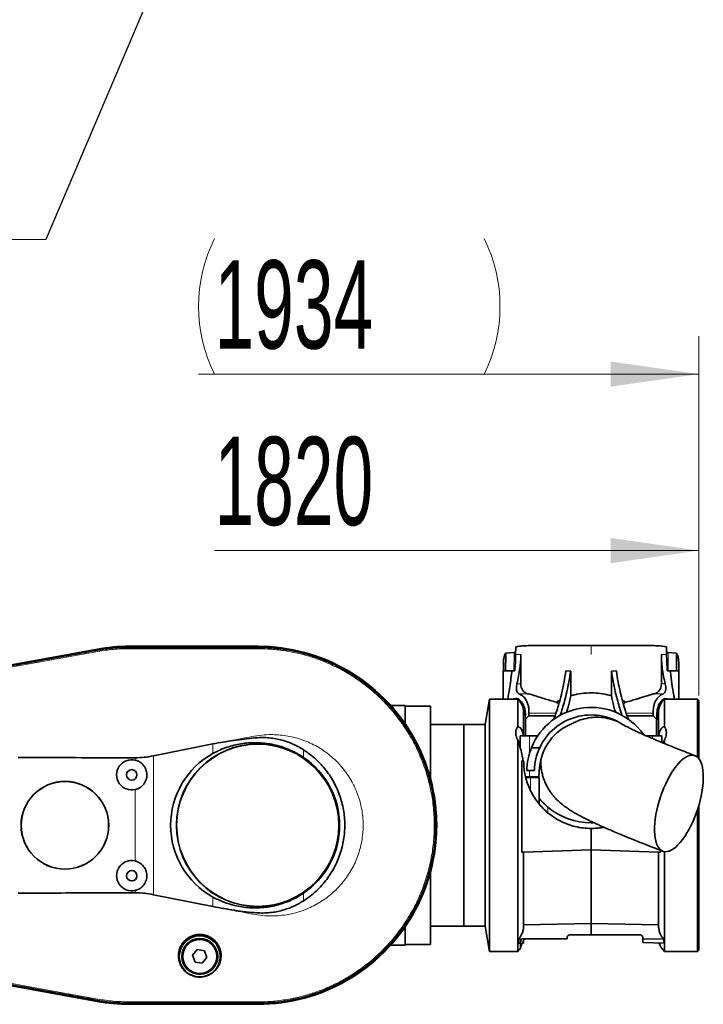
# Model space of a CAD drawing. Header units: millimetres. Extents: x 0 to 11920, y 0 to 8400.
# Tile 58 of 61: x 9454 to 9996, y 6203 to 6984. Entities that reach past the tile are written whole.
import ezdxf

# ---------------------------------------------------------------- set-up
doc = ezdxf.new("R2010")
doc.units = ezdxf.units.MM
doc.header["$LTSCALE"] = 20
doc.styles.add('SLDTEXTSTYLE0', font='TXT', dxfattribs={"width": 0.605})
doc.dimstyles.new('SLDDIMSTYLE1', dxfattribs={"dimtxt": 0.18, "dimasz": 70, "dimexe": 0, "dimexo": 0.0625, "dimgap": 0, "dimtad": 0, "dimtih": 1, "dimtoh": 1, "dimdec": 0, "dimrnd": 1e-09, "dimzin": 0, "dimdsep": 46, "dimtxsty": 'Standard', "dimsah": 1, "dimcen": 0.09, "dimadec": 0, "dimazin": 0, "dimtfac": 70, "dimtdec": 0, "dimtofl": 0, "dimtmove": 0, "dimatfit": 3, "dimfxl": 1, "dimfrac": 2, "dimtolj": 1, "dimtzin": 0, "dimarcsym": 0})
doc.dimstyles.new('SLDDIMSTYLE3', dxfattribs={"dimtxt": 70, "dimasz": 70, "dimexe": 0, "dimexo": 0.0625, "dimgap": 17.5, "dimtad": 1, "dimdec": 1, "dimrnd": 1e-09, "dimzin": 12, "dimdsep": 46, "dimtxsty": 'SLDTEXTSTYLE0', "dimsah": 1, "dimcen": 0.09, "dimse1": 1, "dimsd1": 1, "dimadec": 0, "dimazin": 3, "dimtfac": 1, "dimtofl": 0, "dimtmove": 0, "dimatfit": 3, "dimfxl": 1, "dimfrac": 2, "dimtolj": 1, "dimtzin": 12, "dimarcsym": 0})

# ---------------------------------------------------------------- blocks, each defined once
blk = doc.blocks.new('SW_SYMBOL_MOD_CL')
at = {"color": 0, "linetype": 'Continuous', "lineweight": 0, "char_height": 15515, "attachment_point": 5, "style": 'SLDTEXTSTYLE0'}
for s, insert in [('C', (8000, 12000)), ('L', (12000, 6000))]:
    blk.add_mtext(s, dxfattribs=dict(at, insert=insert))
blk = doc.blocks.new('SW_NOTE_0_5')
at = {"color": 0, "linetype": 'Continuous', "lineweight": 0}
for p, q in [((-333.33, 0), (0, 0)), ((0, 0), (-333.33, 0)), ((-333.33, 0), (0, 0)), ((0, 0), (-333.33, 0)), ((-333.33, 0), (0, 0)), ((0, 0), (-333.33, 0))]:
    blk.add_line(p, q, dxfattribs=at)
at = {"color": 0, "linetype": 'Continuous', "lineweight": 0, "xscale": 0.004511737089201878, "yscale": 0.004511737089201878, "zscale": 0.004511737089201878}
blk.add_blockref('SW_SYMBOL_MOD_CL', (-331.74, 11.75), dxfattribs=at)
at = {"color": 0, "linetype": 'Continuous', "lineweight": 0, "insert": (-214.69, 91.86), "char_height": 70, "attachment_point": 1, "style": 'SLDTEXTSTYLE0'}
blk.add_mtext('Axis 5', dxfattribs=at)
blk = doc.blocks.new('_D_6')
at = {"color": 7, "linetype": 'Continuous', "lineweight": 0}
for p, q in [((9992.47, 6447.89), (9992.47, 6592.77)), ((9992.47, 6562.77), (9608.13, 6562.77))]:
    blk.add_line(p, q, dxfattribs=at)
at = {"color": 7, "linetype": 'Continuous', "lineweight": 18}
blk.add_solid([(9992.47, 6562.77), (9922.47, 6572.77), (9922.47, 6552.77)], dxfattribs=at)
at = {"color": 7, "linetype": 'Continuous', "lineweight": 18, "insert": (9608.13, 6653.01), "char_height": 70, "attachment_point": 1, "style": 'SLDTEXTSTYLE0'}
blk.add_mtext('1820', dxfattribs=at)
blk = doc.blocks.new('_D_7')
at = {"color": 7, "linetype": 'Continuous', "lineweight": 0}
for p, q in [((9992.47, 6447.89), (9992.47, 6732.77)), ((9992.47, 6702.77), (9595.45, 6702.77))]:
    blk.add_line(p, q, dxfattribs=at)
at = {"color": 7, "linetype": 'Continuous', "lineweight": 18}
for centre, start, end in [((9715.56, 6756.49), 153.43495, 206.56505), ((9714.59, 6756.49), 333.43495, 26.56505)]:
    blk.add_arc(centre, 120.11, start, end, dxfattribs=at)
blk.add_solid([(9992.47, 6702.77), (9922.47, 6712.77), (9922.47, 6692.77)], dxfattribs=at)
at = {"color": 7, "linetype": 'Continuous', "lineweight": 18, "insert": (9608.13, 6793.01), "char_height": 70, "attachment_point": 1, "style": 'SLDTEXTSTYLE0'}
blk.add_mtext('1934', dxfattribs=at)

msp = doc.modelspace()

# ---------------------------------------------------------------- linework, layer by layer
at = {"color": 7, "linetype": 'Continuous', "lineweight": 35}
for p, q in [((9263.55, 6439.02), (9515.23, 6484.52)), ((9515.4, 6484.64), (9263.57, 6439.13)), ((9515.36, 6483.74), (9515.37, 6483.74)), ((9642.47, 6486.89), (9540.47, 6486.89)), ((9540.47, 6486.78), (9642.47, 6486.78)), ((9540.47, 6485.99), (9540.48, 6485.99)), ((9642.47, 6485.99), (9642.47, 6485.99)), ((9847.13, 6482.22), (9845.91, 6482.05)), ((9847.23, 6486.4), (9847.09, 6480.39)), ((9858.19, 6487.39), (9906.97, 6487.39)), ((9906.97, 6487.39), (9955.76, 6487.39)), ((9966.85, 6480.39), (9966.72, 6486.4)), ((9968.04, 6482.05), (9966.81, 6482.24)), ((9838.65, 6480.39), (9839.19, 6481.38)), ((9839.07, 6467.39), (9839.2, 6480.39)), ((9845.91, 6482.05), (9839.19, 6481.38)), ((9839.2, 6480.39), (9839.19, 6481.38)), ((9851.22, 6457.1), (9851.22, 6480.39)), ((9962.72, 6480.39), (9962.72, 6457.1)), ((9974.75, 6481.38), (9968.04, 6482.05)), ((9974.75, 6481.38), (9975.29, 6480.39)), ((9974.75, 6481.38), (9974.75, 6480.39)), ((9974.75, 6480.39), (9974.87, 6467.39)), ((9837.22, 6467.39), (9837.22, 6444.89)), ((9843.97, 6467.39), (9837.22, 6467.39)), ((9837.47, 6467.39), (9837.47, 6474.38)), ((9844.06, 6467.39), (9843.97, 6466.43)), ((9844.06, 6467.39), (9843.97, 6467.39)), ((9846.5, 6467.39), (9844.06, 6467.39)), ((9886.94, 6467.27), (9890.8, 6467.25)), ((9890.8, 6467.25), (9890.8, 6447.58)), ((9927.01, 6467.27), (9923.15, 6467.25)), ((9923.15, 6447.58), (9923.15, 6467.25)), ((9969.89, 6467.39), (9967.45, 6467.39)), ((9969.97, 6466.43), (9969.89, 6467.39)), ((9969.97, 6467.39), (9969.89, 6467.39)), ((9976.72, 6467.39), (9969.97, 6467.39)), ((9976.47, 6474.38), (9976.47, 6467.39)), ((9976.72, 6444.89), (9976.72, 6467.39)), ((9826.5, 6444.89), (9822.97, 6424.89)), ((9848.73, 6444.89), (9826.5, 6444.89)), ((9826.5, 6344.89), (9826.5, 6444.89)), ((9848.38, 6445.38), (9849.15, 6445.17)), ((9848.73, 6423), (9848.73, 6444.89)), ((9849.15, 6445.17), (9849.15, 6445.17)), ((9931.76, 6444), (9934.35, 6442.55)), ((9964.79, 6445.17), (9965.56, 6445.38)), ((9964.79, 6445.17), (9964.79, 6445.17)), ((9991.47, 6444.89), (9965.21, 6444.89)), ((9965.21, 6444.89), (9965.21, 6423)), ((9965.56, 6445.38), (9969.67, 6444.89)), ((9992.47, 6443.89), (9991.47, 6444.89)), ((9991.47, 6398.86), (9991.47, 6444.89)), ((9992.47, 6443.89), (9992.47, 6397.79)), ((9759.47, 6439.89), (9748.01, 6439.89)), ((9759.47, 6439.89), (9759.47, 6425.35)), ((9779.47, 6439.39), (9759.47, 6439.39)), ((9779.47, 6439.39), (9779.47, 6382.24)), ((9881.3, 6440.84), (9879.59, 6442.55)), ((9854.82, 6434.89), (9853.46, 6434.89)), ((9853.47, 6415.89), (9853.47, 6434.39)), ((9854.9, 6428.78), (9857.64, 6431.82)), ((9854.9, 6428.78), (9854.97, 6427.37)), ((9857.64, 6431.82), (9857.64, 6433.91)), ((9878.4, 6431.82), (9857.64, 6431.82)), ((9956.3, 6431.82), (9935.55, 6431.82)), ((9956.3, 6433.91), (9956.3, 6431.82)), ((9956.3, 6431.82), (9959.04, 6428.78)), ((9960.48, 6434.89), (9959.13, 6434.89)), ((9960.47, 6415.89), (9960.47, 6434.39)), ((9805.97, 6424.89), (9779.47, 6424.89)), ((9822.97, 6424.89), (9805.97, 6424.89)), ((9805.97, 6264.89), (9805.97, 6424.89)), ((9805.97, 6344.89), (9805.97, 6424.89)), ((9822.97, 6344.89), (9822.97, 6424.89)), ((9854.97, 6427.37), (9854.97, 6415.89)), ((9935.42, 6422.99), (9931.88, 6424.87)), ((9958.97, 6415.89), (9958.97, 6427.37)), ((9848.73, 6244.89), (9848.73, 6412.62)), ((9850.72, 6415.89), (9850.72, 6406.39)), ((9858.22, 6415.89), (9850.72, 6415.89)), ((9864.68, 6415.89), (9858.22, 6415.89)), ((9955.72, 6415.89), (9950.64, 6415.89)), ((9963.22, 6415.89), (9955.72, 6415.89)), ((9963.22, 6410.54), (9963.22, 6415.89)), ((9965.21, 6412.62), (9965.21, 6409.81)), ((9559.64, 6399.93), (9606.91, 6409.43)), ((9859.64, 6406.39), (9866.18, 6406.39)), ((9852.01, 6395.89), (9852.01, 6323.52)), ((9852.01, 6395.89), (9853.47, 6395.89)), ((9866.13, 6390.96), (9865.47, 6383.39)), ((9858.22, 6383.39), (9854.99, 6383.39)), ((9858.88, 6382.89), (9855.08, 6382.89)), ((9858.22, 6388.39), (9855.98, 6388.39)), ((9856.25, 6383.39), (9856.42, 6382.89)), ((9861.98, 6388.39), (9858.22, 6388.39)), ((9865.47, 6383.39), (9858.22, 6383.39)), ((9865.72, 6382.89), (9858.88, 6382.89)), ((9865.72, 6366.32), (9865.72, 6382.89)), ((9865.72, 6361.82), (9865.72, 6366.32)), ((9991.47, 6244.89), (9991.47, 6357.53)), ((9992.47, 6360.75), (9992.47, 6245.89)), ((9805.97, 6264.89), (9805.97, 6344.89)), ((9822.97, 6264.89), (9822.97, 6344.89)), ((9826.5, 6244.89), (9826.5, 6344.89)), ((9906.97, 6346.89), (9908.95, 6346.92)), ((9906.97, 6325.39), (9906.97, 6342.39)), ((9852.01, 6323.52), (9853.47, 6323.52)), ((9853.47, 6323.52), (9906.97, 6325.39)), ((9853.47, 6265.54), (9853.47, 6323.52)), ((9906.97, 6325.39), (9960.47, 6323.52)), ((9906.97, 6267.06), (9906.97, 6325.39)), ((9960.47, 6265.54), (9960.47, 6323.52)), ((9961.93, 6323.52), (9960.47, 6323.52)), ((9961.93, 6323.52), (9961.93, 6325.04)), ((9965.21, 6323.97), (9965.21, 6244.89)), ((9779.47, 6307.54), (9779.47, 6250.39)), ((9606.91, 6280.34), (9559.64, 6289.83)), ((9759.47, 6264.42), (9759.47, 6249.89)), ((9779.47, 6264.89), (9805.97, 6264.89)), ((9805.97, 6264.89), (9822.97, 6264.89)), ((9822.97, 6264.89), (9826.5, 6244.89)), ((9906.97, 6267.06), (9853.47, 6265.9)), ((9906.97, 6267.06), (9960.47, 6265.9)), ((9906.97, 6257.89), (9906.97, 6267.06)), ((9887.97, 6255.89), (9887.97, 6255.1)), ((9906.97, 6257.89), (9889.97, 6257.89)), ((9906.97, 6257.89), (9945.97, 6257.89)), ((9947.97, 6254.73), (9947.97, 6255.89)), ((9515.23, 6205.25), (9263.55, 6250.75)), ((9263.58, 6250.64), (9515.02, 6205.17)), ((9748.01, 6249.89), (9759.47, 6249.89)), ((9759.47, 6250.39), (9779.47, 6250.39)), ((9849.26, 6254.45), (9851.78, 6254.49)), ((9849.26, 6254.45), (9849.26, 6251.37)), ((9849.26, 6251.37), (9850.97, 6251.42)), ((9850.97, 6252.89), (9850.97, 6251.42)), ((9850.97, 6251.42), (9850.97, 6247.4)), ((9875.37, 6254.89), (9852.97, 6254.89)), ((9853.29, 6251.48), (9853.29, 6252.89)), ((9875.37, 6254.89), (9887.97, 6255.1)), ((9887.97, 6254.89), (9875.37, 6254.89)), ((9887.97, 6255.1), (9887.97, 6254.89)), ((9964.69, 6254.45), (9947.97, 6254.73)), ((9947.97, 6251.81), (9947.97, 6254.73)), ((9964.69, 6251.37), (9947.97, 6251.81)), ((9964.69, 6254.45), (9964.69, 6251.37)), ((9594.46, 6246.3), (9590.78, 6241.85)), ((9590.78, 6241.85), (9592.79, 6236.44)), ((9600.16, 6245.33), (9594.46, 6246.3)), ((9602.16, 6239.92), (9600.16, 6245.33)), ((9826.5, 6244.89), (9848.73, 6244.89)), ((9965.21, 6244.89), (9991.47, 6244.89)), ((9991.47, 6244.89), (9992.47, 6245.89)), ((9592.79, 6236.44), (9598.48, 6235.47)), ((9598.48, 6235.47), (9602.16, 6239.92)), ((9515.37, 6206.03), (9515.36, 6206.03)), ((9540.48, 6203.78), (9540.47, 6203.78)), ((9642.47, 6202.99), (9540.47, 6202.99)), ((9540.47, 6202.89), (9642.47, 6202.89)), ((9642.47, 6203.78), (9642.46, 6203.78))]:
    msp.add_line(p, q, dxfattribs=at)
at = {"color": 8, "linetype": 'Continuous', "lineweight": 18}
for p, q in [((9515.37, 6483.74), (9515.23, 6484.52)), ((9540.47, 6485.99), (9540.47, 6486.78)), ((9642.47, 6485.99), (9642.47, 6486.78)), ((9906.97, 6480.39), (9906.97, 6487.39)), ((9838.65, 6480.39), (9839.2, 6480.39)), ((9845.91, 6482.05), (9845.76, 6467.39)), ((9847.09, 6480.39), (9851.22, 6480.39)), ((9962.72, 6480.39), (9966.85, 6480.39)), ((9968.04, 6482.05), (9968.18, 6467.39)), ((9974.75, 6480.39), (9975.29, 6480.39)), ((9843.97, 6466.43), (9843.97, 6467.39)), ((9969.97, 6466.43), (9969.97, 6467.39)), ((9848.14, 6457.1), (9851.22, 6457.1)), ((9962.72, 6457.1), (9965.8, 6457.1)), ((9848.38, 6444.89), (9848.38, 6445.38)), ((9849.57, 6449.28), (9856.54, 6449.28)), ((9957.41, 6449.28), (9964.38, 6449.28)), ((9965.56, 6444.89), (9965.56, 6445.38)), ((9857.64, 6433.91), (9879.11, 6433.91)), ((9934.84, 6433.91), (9956.3, 6433.91)), ((9858.22, 6402.37), (9858.22, 6415.89)), ((9955.72, 6413.68), (9955.72, 6415.89)), ((9606.91, 6401.79), (9606.91, 6409.43)), ((9678.71, 6404.84), (9678.71, 6398.77)), ((9545.28, 6396.55), (9545.28, 6398.4)), ((9559.64, 6399.93), (9559.64, 6289.83)), ((9858.22, 6383.39), (9858.22, 6388.39)), ((9858.88, 6382.89), (9858.88, 6372.63)), ((9545.28, 6316.55), (9545.28, 6373.22)), ((9872.72, 6359.29), (9872.72, 6354.79)), ((9545.28, 6291.36), (9545.28, 6293.22)), ((9606.91, 6280.34), (9606.91, 6287.98)), ((9678.71, 6291), (9678.71, 6284.92)), ((9853.29, 6252.89), (9850.97, 6252.89)), ((9515.37, 6206.03), (9515.23, 6205.25)), ((9540.47, 6203.78), (9540.47, 6202.99)), ((9642.47, 6203.78), (9642.47, 6202.99))]:
    msp.add_line(p, q, dxfattribs=at)
at = {"color": 8, "linetype": 'Continuous', "lineweight": 18, "flags": 128}
for points in [[(9263.08, 6437.11), (9302.35, 6444.21), (9344.99, 6451.91), (9387.63, 6459.62), (9430.27, 6467.32), (9472.91, 6475.03), (9515.55, 6482.73)], [(9515.55, 6482.73), (9515.45, 6483.3), (9515.36, 6483.74)], [(9540.47, 6484.96), (9540.48, 6485.54), (9540.48, 6485.99)], [(9540.47, 6484.96), (9565.97, 6484.96), (9591.47, 6484.96), (9616.97, 6484.96), (9642.47, 6484.96)], [(9642.47, 6485.99), (9642.47, 6485.42), (9642.47, 6484.96)], [(9515.55, 6207.04), (9472.91, 6214.75), (9430.27, 6222.45), (9387.63, 6230.15), (9344.99, 6237.86), (9302.35, 6245.56), (9263.08, 6252.66)], [(9515.55, 6207.04), (9515.45, 6206.47), (9515.36, 6206.03)], [(9642.47, 6204.81), (9616.97, 6204.81), (9591.47, 6204.81), (9565.97, 6204.81), (9540.47, 6204.81)], [(9540.47, 6204.81), (9540.48, 6204.23), (9540.48, 6203.78)], [(9642.47, 6204.81), (9642.47, 6204.23), (9642.46, 6203.78)]]:
    msp.add_lwpolyline(points, dxfattribs=at)
at = {"color": 7, "linetype": 'Continuous', "lineweight": 35, "flags": 128}
for points in [[(9540.48, 6485.99), (9550.48, 6485.99), (9560.49, 6485.99), (9580.5, 6485.99), (9600.51, 6485.99), (9621.49, 6485.99), (9631.98, 6485.99), (9642.47, 6485.99)], [(9991.82, 6358.62), (9992.89, 6362.2), (9993.8, 6365.79), (9994.57, 6369.34), (9995.18, 6372.83), (9995.63, 6376.23), (9995.91, 6379.5), (9996.03, 6382.63), (9995.97, 6385.57), (9995.74, 6388.31), (9995.34, 6390.82), (9994.78, 6393.07), (9994.07, 6395.06), (9993.19, 6396.75), (9992.18, 6398.15), (9991.02, 6399.22), (9989.74, 6399.98), (9988.35, 6400.4), (9986.85, 6400.48), (9985.26, 6400.23), (9983.6, 6399.64), (9981.88, 6398.73), (9980.11, 6397.49), (9978.31, 6395.94), (9976.49, 6394.1), (9974.68, 6391.98), (9972.88, 6389.59), (9971.12, 6386.97), (9969.41, 6384.12), (9967.76, 6381.09), (9966.18, 6377.88), (9964.7, 6374.54), (9963.33, 6371.1), (9962.07, 6367.57), (9960.94, 6364), (9959.95, 6360.41), (9959.1, 6356.83), (9958.41, 6353.31), (9957.88, 6349.86), (9957.52, 6346.52), (9957.32, 6343.32), (9957.29, 6340.28), (9957.44, 6337.44), (9957.75, 6334.81), (9958.23, 6332.43), (9958.87, 6330.3), (9959.66, 6328.46), (9960.61, 6326.91), (9961.7, 6325.68), (9962.91, 6324.76), (9964.25, 6324.17), (9965.7, 6323.92), (9967.25, 6324.01), (9968.87, 6324.43), (9970.57, 6325.18), (9972.32, 6326.26), (9974.1, 6327.65), (9975.91, 6329.35), (9977.73, 6331.33), (9979.54, 6333.59), (9981.32, 6336.1), (9983.06, 6338.83), (9984.74, 6341.78), (9986.35, 6344.9), (9987.88, 6348.17), (9989.31, 6351.57), (9990.63, 6355.06), (9991.82, 6358.62)], [(9852.36, 6251.46), (9852.64, 6251.46), (9852.96, 6251.47), (9853.29, 6251.48)]]:
    msp.add_lwpolyline(points, dxfattribs=at)
at = {"color": 7, "linetype": 'Continuous', "lineweight": 35}
for centre, radius in [((9642.47, 6344.89), 64.48), ((9642.47, 6344.89), 64.33), ((9542.47, 6384.89), 4.15), ((9489.47, 6344.89), 34.78), ((9489.47, 6344.89), 34.7), ((9542.47, 6304.89), 4.15), ((9596.47, 6240.89), 16.25), ((9596.47, 6240.89), 14.25), ((9596.47, 6240.89), 13.5)]:
    msp.add_circle(centre, radius, dxfattribs=at)
at = {"color": 8, "linetype": 'Continuous', "lineweight": 18}
msp.add_circle((9596.47, 6240.89), 13.85, dxfattribs=at)
at = {"color": 7, "linetype": 'Continuous', "lineweight": 35}
for centre, radius, start, end in [((9540.47, 6344.88), 141.9, 90.00002, 100.24713), ((9540.47, 6345.89), 141, 90.00007, 100.24394), ((9642.47, 6344.89), 142, 269.99999, 90.00001), ((9642.47, 6344.89), 141.9, 270, 90), ((9839.47, 6434.39), 14, 0.00067, 48.58998), ((9974.47, 6434.39), 14, 131.41002, 179.99933), ((9906.97, 6387.39), 51, 35.49247, 158.12703), ((9906.97, 6387.39), 45, 56.39612, 155.02523), ((9906.97, 6387.39), 41, 111.38526, 175.00004), ((9906.98, 6387.38), 51, 158.12751, 178.87561), ((9906.97, 6387.39), 45, 155.02513, 178.72638), ((9542.47, 6384.89), 12, 76.45644, 283.54356), ((9638.37, 6344.89), 65.02, 118.94081, 241.05919), ((9642.47, 6344.89), 64.94, 303.92109, 56.07891), ((9906.97, 6400.39), 53.5, 230.19452, 269.99976), ((9542.47, 6304.89), 12, 76.45646, 283.54354), ((9889.97, 6255.89), 2, 90.00009, 179.99991), ((9945.97, 6255.89), 2, 0.00009, 89.99991), ((9852.97, 6252.88), 2, 90.00708, 126.7343), ((9974.47, 6255.38), 14, 196.26571, 228.59225), ((9839.47, 6255.39), 14, 311.41197, 325.22631), ((9540.47, 6345.89), 143.01, 259.74946, 269.99983), ((9540.47, 6344.89), 141.9, 259.75287, 269.99998)]:
    msp.add_arc(centre, radius, start, end, dxfattribs=at)
for points, knots in [([(9263.35, 6438.22), (9265.37, 6438.58), (9270.67, 6439.54), (9279.26, 6441.1), (9292.4, 6443.47), (9308.83, 6446.44), (9335.12, 6451.19), (9367.99, 6457.12), (9407.42, 6464.24), (9440.28, 6470.18), (9466.57, 6474.93), (9483.01, 6477.89), (9496.07, 6480.25), (9505.76, 6482), (9512.16, 6483.16), (9515.36, 6483.74)], [0, 0, 0, 0, 0.0240012, 0.063121, 0.1022419, 0.1804807, 0.2587205, 0.4151996, 0.5716788, 0.7281584, 0.8063985, 0.8846386, 0.9237587, 0.9618791, 1, 1, 1, 1]), ([(9515.37, 6483.74), (9518.67, 6484.27), (9524.46, 6485.19), (9532.86, 6485.87), (9537.93, 6485.95), (9540.47, 6485.99)], [0, 0, 0, 0, 0.396601, 0.697862, 1, 1, 1, 1]), ([(9642.47, 6485.99), (9645.84, 6485.92), (9652.57, 6485.78), (9662.63, 6484.65), (9672.58, 6482.87), (9682.4, 6480.35), (9692, 6477.14), (9701.35, 6473.25), (9710.39, 6468.7), (9719.1, 6463.51), (9727.4, 6457.72), (9735.27, 6451.34), (9742.65, 6444.43), (9749.53, 6436.98), (9755.85, 6429.08), (9761.6, 6420.73), (9766.73, 6412.01), (9771.22, 6402.93), (9775.04, 6393.56), (9778.19, 6383.93), (9780.64, 6374.11), (9782.38, 6364.12), (9783.4, 6354.06), (9783.69, 6343.93), (9783.26, 6333.82), (9782.11, 6323.75), (9780.24, 6313.81), (9777.65, 6304.01), (9774.38, 6294.43), (9770.42, 6285.1), (9765.81, 6276.09), (9760.56, 6267.43), (9754.71, 6259.17), (9748.27, 6251.34), (9741.31, 6244.01), (9733.82, 6237.18), (9725.87, 6230.91), (9717.48, 6225.23), (9708.72, 6220.16), (9699.61, 6215.73), (9690.21, 6211.97), (9680.56, 6208.89), (9670.72, 6206.51), (9661.06, 6204.91), (9651.63, 6203.95), (9645.53, 6203.84), (9642.47, 6203.78)], [0, 0, 0, 0, 0.022772, 0.045542, 0.06843, 0.0912, 0.114088, 0.136859, 0.159746, 0.182516, 0.205404, 0.228174, 0.251062, 0.273832, 0.29672, 0.31949, 0.342378, 0.365148, 0.388036, 0.410806, 0.433694, 0.456464, 0.479352, 0.502122, 0.525009, 0.54778, 0.570668, 0.593438, 0.616325, 0.639096, 0.661983, 0.684753, 0.707641, 0.730411, 0.753299, 0.776069, 0.798957, 0.821727, 0.844615, 0.867385, 0.890273, 0.913043, 0.935931, 0.958701, 0.979307, 1, 1, 1, 1]), ([(9847.23, 6486.4), (9848.53, 6486.65), (9851.34, 6487.18), (9855.02, 6487.36), (9857.37, 6487.38), (9858.19, 6487.39)], [0, 0, 0, 0, 0.360447, 0.776584, 1, 1, 1, 1]), ([(9955.76, 6487.39), (9956.58, 6487.38), (9958.91, 6487.36), (9962.59, 6487.18), (9965.4, 6486.65), (9966.72, 6486.4)], [0, 0, 0, 0, 0.223417, 0.634458, 1, 1, 1, 1]), ([(9837.47, 6474.38), (9837.51, 6475.46), (9837.57, 6477.53), (9838.3, 6479.46), (9838.65, 6480.39)], [0, 0, 0, 0, 0.524106, 1, 1, 1, 1]), ([(9847.09, 6480.39), (9847.03, 6478.22), (9846.91, 6473.88), (9846.63, 6469.55), (9846.5, 6467.39)], [0, 0, 0, 0, 0.4993, 1, 1, 1, 1]), ([(9848.14, 6457.1), (9848.6, 6459.14), (9849.52, 6463.22), (9850.49, 6469.15), (9851.11, 6474.88), (9851.19, 6478.55), (9851.22, 6480.39)], [0, 0, 0, 0, 0.266153, 0.532869, 0.765937, 1, 1, 1, 1]), ([(9962.72, 6480.39), (9962.76, 6478.56), (9962.83, 6474.89), (9963.45, 6469.17), (9964.43, 6463.22), (9965.34, 6459.14), (9965.8, 6457.1)], [0, 0, 0, 0, 0.233034, 0.467131, 0.733208, 1, 1, 1, 1]), ([(9967.45, 6467.39), (9967.31, 6469.54), (9967.04, 6473.87), (9966.92, 6478.21), (9966.85, 6480.39)], [0, 0, 0, 0, 0.498683, 1, 1, 1, 1]), ([(9975.29, 6480.39), (9975.64, 6479.48), (9976.37, 6477.54), (9976.44, 6475.47), (9976.47, 6474.38)], [0, 0, 0, 0, 0.469862, 1, 1, 1, 1]), ([(9886.94, 6467.27), (9886.48, 6464.4), (9885.6, 6458.81), (9883.91, 6450.67), (9882.12, 6443.49), (9880.26, 6437.22), (9878.7, 6432.51), (9877.6, 6429.74), (9877.22, 6428.75)], [0, 0, 0, 0, 0.218519, 0.427068, 0.625986, 0.775783, 0.92009, 1, 1, 1, 1]), ([(9890.8, 6467.25), (9890.35, 6464.45), (9889.49, 6458.96), (9887.84, 6450.97), (9886.1, 6443.92), (9884.28, 6437.75), (9883.06, 6433.93), (9882.33, 6432.01), (9882.27, 6431.86)], [0, 0, 0, 0, 0.2338441, 0.457232, 0.6705097, 0.8312522, 0.9862231, 1, 1, 1, 1]), ([(9923.15, 6467.25), (9923.59, 6464.45), (9924.46, 6458.96), (9926.11, 6450.97), (9927.85, 6443.92), (9929.67, 6437.75), (9930.88, 6433.96), (9931.6, 6432.06), (9931.65, 6431.93)], [0, 0, 0, 0, 0.234348, 0.458218, 0.671954, 0.833043, 0.988348, 1, 1, 1, 1]), ([(9927.01, 6467.27), (9927.46, 6464.4), (9928.35, 6458.81), (9930.04, 6450.67), (9931.83, 6443.49), (9933.69, 6437.22), (9935.27, 6432.44), (9936.39, 6429.6), (9936.81, 6428.54)], [0, 0, 0, 0, 0.217266, 0.424618, 0.622394, 0.771332, 0.914812, 1, 1, 1, 1]), ([(9843.97, 6466.43), (9843.45, 6461.95), (9842.61, 6454.74), (9841.34, 6447.6), (9840.86, 6444.89)], [0, 0, 0, 0, 0.620485, 1, 1, 1, 1]), ([(9973.08, 6444.89), (9972.89, 6445.97), (9972.18, 6450.08), (9970.98, 6457.24), (9970.31, 6463.36), (9969.97, 6466.43)], [0, 0, 0, 0, 0.151299, 0.574881, 1, 1, 1, 1]), ([(9849.57, 6449.28), (9849.18, 6449.56), (9848.29, 6450.19), (9847.8, 6452.02), (9847.67, 6454.09), (9847.87, 6455.84), (9848.09, 6456.85), (9848.14, 6457.1)], [0, 0, 0, 0, 0.1635921, 0.3793071, 0.6341125, 0.9081482, 1, 1, 1, 1]), ([(9856.54, 6449.28), (9856.08, 6449.42), (9855.16, 6449.69), (9853.68, 6450.64), (9852.37, 6452.2), (9851.48, 6454.39), (9851.23, 6456.06), (9851.22, 6456.99), (9851.22, 6457.1)], [0, 0, 0, 0, 0.139012, 0.281853, 0.509097, 0.72662, 0.966467, 1, 1, 1, 1]), ([(9962.72, 6457.1), (9962.68, 6456.35), (9962.59, 6454.89), (9961.89, 6452.87), (9960.68, 6450.99), (9959.07, 6449.76), (9957.82, 6449.4), (9957.41, 6449.28)], [0, 0, 0, 0, 0.221201, 0.426465, 0.62076, 0.873186, 1, 1, 1, 1]), ([(9965.8, 6457.1), (9965.95, 6456.32), (9966.24, 6454.83), (9966.23, 6452.71), (9965.89, 6450.97), (9965.23, 6449.76), (9964.6, 6449.41), (9964.38, 6449.28)], [0, 0, 0, 0, 0.281488, 0.538071, 0.746223, 0.911466, 1, 1, 1, 1]), ([(9844.41, 6444.89), (9844.78, 6444.98), (9846.08, 6445.3), (9847.42, 6445.35), (9848.38, 6445.38)], [0, 0, 0, 0, 0.282157, 1, 1, 1, 1]), ([(9849.15, 6445.17), (9850.08, 6444.44), (9852.02, 6442.93), (9853.66, 6439.73), (9854.53, 6436.52), (9854.85, 6433.61), (9854.96, 6431.04), (9854.92, 6429.47), (9854.9, 6428.78)], [0, 0, 0, 0, 0.192835, 0.402772, 0.576591, 0.740962, 0.885849, 1, 1, 1, 1]), ([(9857.64, 6433.91), (9857.64, 6434.75), (9857.63, 6436.56), (9857.34, 6439.39), (9856.47, 6442.34), (9854.9, 6445.2), (9852.6, 6447.69), (9850.57, 6448.75), (9849.57, 6449.28)], [0, 0, 0, 0, 0.1369561, 0.2925218, 0.4604864, 0.6305522, 0.8177075, 1, 1, 1, 1]), ([(9856.54, 6449.28), (9857.88, 6448.94), (9860.68, 6448.24), (9864.96, 6446.87), (9869.56, 6445.39), (9874.45, 6443.88), (9877.85, 6443), (9879.59, 6442.55)], [0, 0, 0, 0, 0.1729656, 0.3607511, 0.5613077, 0.7756092, 1, 1, 1, 1]), ([(9879.59, 6442.55), (9879.87, 6442.73), (9880.69, 6443.24), (9881.57, 6443.64), (9882.16, 6443.9)], [0, 0, 0, 0, 0.341066, 1, 1, 1, 1]), ([(9887.33, 6434.27), (9887.48, 6434.6), (9888.11, 6436.03), (9888.96, 6438.89), (9890.01, 6442.98), (9890.52, 6445.99), (9890.8, 6447.58)], [0, 0, 0, 0, 0.079989, 0.33774, 0.647801, 1, 1, 1, 1]), ([(9890.8, 6447.58), (9891.85, 6447.88), (9895.3, 6448.85), (9901.43, 6449.82), (9908.88, 6450.04), (9916.22, 6449.37), (9920.83, 6448.18), (9923.15, 6447.58)], [0, 0, 0, 0, 0.099783, 0.328106, 0.565258, 0.781216, 1, 1, 1, 1]), ([(9923.15, 6447.58), (9923.37, 6446.25), (9923.87, 6443.32), (9924.93, 6439.04), (9925.85, 6435.94), (9926.49, 6434.49), (9926.56, 6434.35)], [0, 0, 0, 0, 0.29484, 0.651455, 0.966679, 1, 1, 1, 1]), ([(9934.35, 6442.55), (9935.82, 6442.93), (9938.71, 6443.67), (9944.08, 6445.28), (9949.15, 6446.94), (9953.95, 6448.42), (9956.28, 6449), (9957.41, 6449.28)], [0, 0, 0, 0, 0.188989, 0.372917, 0.700152, 0.854951, 1, 1, 1, 1]), ([(9964.38, 6449.28), (9963.76, 6448.98), (9962.5, 6448.37), (9960.8, 6447.04), (9959.3, 6445.41), (9958, 6443.4), (9957.06, 6441.09), (9956.5, 6438.59), (9956.31, 6436.19), (9956.3, 6434.64), (9956.3, 6433.91)], [0, 0, 0, 0, 0.11075, 0.2256, 0.346868, 0.469423, 0.610575, 0.748753, 0.882061, 1, 1, 1, 1]), ([(9959.04, 6428.78), (9959.03, 6429.35), (9959, 6430.64), (9959.05, 6432.78), (9959.24, 6435.26), (9959.71, 6437.75), (9960.5, 6440.07), (9961.57, 6442.09), (9962.98, 6443.88), (9964.19, 6444.74), (9964.79, 6445.17)], [0, 0, 0, 0, 0.093937, 0.2123914, 0.3522687, 0.504186, 0.6294206, 0.7547116, 0.8794804, 1, 1, 1, 1]), ([(9851.22, 6441.78), (9851.29, 6441.72), (9851.89, 6441.21), (9852.78, 6440.03), (9853.84, 6438.29), (9854.26, 6437.02), (9854.47, 6436.39)], [0, 0, 0, 0, 0.045165, 0.371596, 0.688674, 1, 1, 1, 1]), ([(9934.35, 6442.55), (9934.11, 6442.33), (9933.51, 6441.8), (9932.97, 6441.2), (9932.65, 6440.84)], [0, 0, 0, 0, 0.405033, 1, 1, 1, 1]), ([(9959.38, 6435.72), (9959.59, 6436.54), (9960.02, 6438.24), (9961.25, 6440.25), (9962.27, 6441.31), (9962.66, 6441.71)], [0, 0, 0, 0, 0.363711, 0.757865, 1, 1, 1, 1]), ([(9853.47, 6433.35), (9853.48, 6433.38), (9853.53, 6433.51), (9853.84, 6433.61), (9854.2, 6433.37), (9854.52, 6432.85), (9854.76, 6432.14), (9854.9, 6431.39), (9854.92, 6430.92), (9854.94, 6430.73)], [0, 0, 0, 0, 0.023883, 0.109353, 0.218067, 0.365323, 0.607565, 0.841787, 1, 1, 1, 1]), ([(9892.02, 6425.56), (9893.1, 6426.12), (9896.15, 6427.71), (9901.55, 6429.51), (9908.18, 6430.64), (9914.94, 6430.6), (9921.82, 6429.52), (9926.16, 6427.83), (9928.4, 6426.96)], [0, 0, 0, 0, 0.096663, 0.273443, 0.450239, 0.629789, 0.80936, 1, 1, 1, 1]), ([(9958.97, 6427.37), (9958.97, 6427.42), (9958.97, 6427.89), (9959.01, 6428.36), (9959.04, 6428.78)], [0, 0, 0, 0, 0.0918702, 1, 1, 1, 1]), ([(9959.03, 6430.95), (9959.05, 6431.21), (9959.1, 6431.71), (9959.28, 6432.45), (9959.54, 6433.09), (9959.95, 6433.62), (9960.39, 6433.53), (9960.46, 6433.4), (9960.47, 6433.38)], [0, 0, 0, 0, 0.230818, 0.450742, 0.678424, 0.869548, 0.98064, 1, 1, 1, 1]), ([(9848.73, 6423), (9848.42, 6422.51), (9847.8, 6421.53), (9847.26, 6419.67), (9847.16, 6417.52), (9847.6, 6415.04), (9848.34, 6413.47), (9848.73, 6412.62)], [0, 0, 0, 0, 0.159055, 0.318004, 0.523873, 0.744965, 1, 1, 1, 1]), ([(9853.28, 6415.89), (9853.27, 6415.92), (9853.21, 6416.97), (9852.79, 6418.47), (9852.06, 6420.32), (9851.34, 6421.54), (9850.49, 6422.48), (9849.58, 6423.05), (9848.98, 6423.01), (9848.73, 6423)], [0, 0, 0, 0, 0.0128617, 0.3433731, 0.5048277, 0.6652492, 0.8048414, 0.9206889, 1, 1, 1, 1]), ([(9989.5, 6400.08), (9987.24, 6400.95), (9983, 6402.59), (9977.03, 6404.95), (9971.79, 6407.04), (9966.81, 6409.05), (9962.16, 6410.96), (9957.9, 6412.75), (9954.44, 6414.23), (9951.7, 6415.41), (9949.6, 6416.34), (9947.97, 6417.06), (9946.6, 6417.68), (9945.28, 6418.29), (9943.75, 6418.99), (9942.02, 6419.8), (9940.16, 6420.7), (9938.43, 6421.55), (9936.97, 6422.3), (9936.03, 6422.8), (9935.57, 6423.05), (9935.48, 6423.1)], [0, 0, 0, 0, 0.123317, 0.232163, 0.327819, 0.411493, 0.506392, 0.584467, 0.647808, 0.698152, 0.736927, 0.765275, 0.78901, 0.813861, 0.839588, 0.875058, 0.910902, 0.94553, 0.973439, 0.994614, 1, 1, 1, 1]), ([(9965.21, 6423), (9964.97, 6423.01), (9964.36, 6423.05), (9963.45, 6422.48), (9962.61, 6421.56), (9961.89, 6420.34), (9961.16, 6418.49), (9960.74, 6416.97), (9960.67, 6415.92), (9960.67, 6415.89)], [0, 0, 0, 0, 0.07931, 0.195167, 0.334757, 0.488951, 0.65663, 0.987139, 1, 1, 1, 1]), ([(9965.21, 6412.62), (9965.28, 6412.76), (9965.7, 6413.55), (9966.29, 6415.04), (9966.76, 6417.27), (9966.73, 6419.6), (9966.13, 6421.6), (9965.45, 6422.63), (9965.21, 6423)], [0, 0, 0, 0, 0.041096, 0.245581, 0.439672, 0.661348, 0.879971, 1, 1, 1, 1]), ([(9606.91, 6409.43), (9612.39, 6410.4), (9620.62, 6411.85), (9631.67, 6413.33), (9638.92, 6414.14), (9645.12, 6414.53), (9650.31, 6414.42), (9655.51, 6413.81), (9660.55, 6412.78), (9665.36, 6411.35), (9669.95, 6409.58), (9674.43, 6407.44), (9677.28, 6405.71), (9678.71, 6404.84)], [0, 0, 0, 0, 0.22558, 0.338734, 0.451916, 0.521235, 0.590518, 0.661819, 0.733127, 0.798958, 0.864795, 0.932396, 1, 1, 1, 1]), ([(9848.73, 6412.62), (9848.91, 6412.09), (9849.66, 6409.76), (9851.06, 6405.54), (9852.36, 6400.49), (9852.85, 6397.2), (9853.04, 6395.89)], [0, 0, 0, 0, 0.098038, 0.423411, 0.770323, 1, 1, 1, 1]), ([(9964.39, 6410.06), (9964.49, 6410.37), (9964.76, 6411.23), (9965.04, 6412.09), (9965.21, 6412.62)], [0, 0, 0, 0, 0.370499, 1, 1, 1, 1]), ([(9606.91, 6401.79), (9608.72, 6402.73), (9612.36, 6404.63), (9617.97, 6406.78), (9623.59, 6408.43), (9629.22, 6409.59), (9634.98, 6410.28), (9640.8, 6410.49), (9646.6, 6410.21), (9652.36, 6409.44), (9658.11, 6408.18), (9664.54, 6406.17), (9671.55, 6403.22), (9676.31, 6400.26), (9678.71, 6398.77)], [0, 0, 0, 0, 0.081159, 0.162989, 0.237995, 0.313529, 0.390684, 0.468411, 0.544362, 0.620856, 0.699039, 0.777816, 0.888057, 1, 1, 1, 1]), ([(9678.71, 6404.84), (9681.3, 6403.05), (9685.52, 6400.12), (9690.73, 6395.28), (9694.79, 6390.88), (9698.49, 6386.1), (9701.78, 6381.03), (9704.59, 6375.75), (9706.96, 6370.25), (9708.87, 6364.52), (9710.29, 6358.65), (9711.19, 6352.74), (9711.6, 6346.79), (9711.51, 6340.76), (9710.91, 6334.76), (9709.81, 6328.88), (9708.23, 6323.12), (9706.15, 6317.46), (9703.59, 6312), (9700.6, 6306.82), (9697.2, 6301.9), (9693.36, 6297.24), (9688.99, 6292.79), (9684.14, 6288.6), (9680.53, 6286.15), (9678.71, 6284.92)], [0, 0, 0, 0, 0.066245, 0.107799, 0.149352, 0.192116, 0.23488, 0.276393, 0.317907, 0.36063, 0.403352, 0.444801, 0.48625, 0.528897, 0.571542, 0.613002, 0.654461, 0.697122, 0.739783, 0.781275, 0.822767, 0.865461, 0.908156, 0.953884, 1, 1, 1, 1]), ([(9452.47, 6398.77), (9476.75, 6398.62), (9507.69, 6398.44), (9538.63, 6398.41), (9545.28, 6398.4)], [0, 0, 0, 0, 0.784896, 1, 1, 1, 1]), ([(9545.28, 6398.4), (9547.68, 6398.47), (9552.51, 6398.6), (9557.26, 6399.49), (9559.64, 6399.93)], [0, 0, 0, 0, 0.497219, 1, 1, 1, 1]), ([(9545.28, 6396.55), (9546.11, 6396.29), (9548.23, 6395.64), (9551.16, 6393.48), (9553.52, 6390.13), (9554.63, 6386.18), (9554.38, 6382.08), (9552.78, 6378.3), (9550.02, 6375.27), (9547.28, 6373.76), (9545.64, 6373.31), (9545.28, 6373.22)], [0, 0, 0, 0, 0.081536, 0.2077, 0.334022, 0.460419, 0.586713, 0.712937, 0.839251, 0.965652, 1, 1, 1, 1]), ([(9867.11, 6396.37), (9867.11, 6396.31), (9867.09, 6395.69), (9867.1, 6394.24), (9867.21, 6391.83), (9867.58, 6388.74), (9868.25, 6385.43), (9869.27, 6381.96), (9870.57, 6378.61), (9872.17, 6375.36), (9873.91, 6372.45), (9875.68, 6369.96), (9877.55, 6367.64), (9879.41, 6365.63), (9881.26, 6363.84), (9882.93, 6362.36), (9884.77, 6360.86), (9886.77, 6359.37), (9888.86, 6357.92), (9890.78, 6356.68), (9893.06, 6355.27), (9895.87, 6353.65), (9899.44, 6351.72), (9903.3, 6349.75), (9906.48, 6348.21), (9908.86, 6347.08), (9910.54, 6346.29), (9912.61, 6345.34), (9915.21, 6344.17), (9918.39, 6342.75), (9922.23, 6341.08), (9926.81, 6339.12), (9932.23, 6336.86), (9937.93, 6334.52), (9943.85, 6332.14), (9949.9, 6329.73), (9956.62, 6327.1), (9961.35, 6325.28), (9963.83, 6324.32)], [0, 0, 0, 0, 0.00148, 0.014464, 0.033881, 0.057802, 0.086953, 0.11278, 0.142044, 0.170712, 0.197244, 0.221143, 0.241979, 0.266759, 0.284956, 0.302173, 0.318862, 0.340377, 0.360364, 0.378233, 0.393733, 0.42307, 0.453923, 0.48838, 0.5243, 0.536396, 0.550024, 0.567613, 0.589602, 0.616497, 0.648884, 0.687431, 0.732873, 0.785985, 0.831344, 0.88185, 0.937918, 1, 1, 1, 1]), ([(9853.47, 6395.89), (9853.52, 6394.23), (9853.61, 6390.87), (9854.36, 6385.78), (9855.6, 6380.63), (9857.42, 6375.48), (9859.8, 6370.45), (9862.68, 6365.71), (9866, 6361.35), (9869.67, 6357.41), (9874.47, 6353.2), (9880.61, 6349.09), (9887.59, 6345.83), (9894.33, 6343.79), (9900.6, 6342.61), (9904.85, 6342.46), (9906.97, 6342.39)], [0, 0, 0, 0, 0.058962, 0.120214, 0.18319, 0.248166, 0.314709, 0.381982, 0.445685, 0.509935, 0.574185, 0.673406, 0.772641, 0.848343, 0.924305, 1, 1, 1, 1]), ([(9865.72, 6366.32), (9865.8, 6366.23), (9866.07, 6365.9), (9866.79, 6365.05), (9867.84, 6363.89), (9869.15, 6362.53), (9870.73, 6361), (9871.96, 6359.94), (9872.72, 6359.29)], [0, 0, 0, 0, 0.035223, 0.127186, 0.336556, 0.509742, 0.695446, 1, 1, 1, 1]), ([(9906.97, 6342.39), (9908.45, 6342.43), (9911.41, 6342.51), (9914.76, 6342.88), (9916.61, 6343.29), (9917, 6343.37)], [0, 0, 0, 0, 0.439564, 0.879098, 1, 1, 1, 1]), ([(9545.28, 6316.55), (9546.11, 6316.29), (9548.23, 6315.64), (9551.16, 6313.48), (9553.52, 6310.13), (9554.63, 6306.18), (9554.38, 6302.08), (9552.78, 6298.3), (9550.02, 6295.27), (9547.28, 6293.76), (9545.64, 6293.31), (9545.28, 6293.22)], [0, 0, 0, 0, 0.081536, 0.207699, 0.334019, 0.460417, 0.586714, 0.712936, 0.839251, 0.965652, 1, 1, 1, 1]), ([(9545.28, 6291.36), (9534.51, 6291.34), (9503.58, 6291.27), (9472.64, 6291.1), (9452.47, 6290.99)], [0, 0, 0, 0, 0.348102, 1, 1, 1, 1]), ([(9559.64, 6289.83), (9557.29, 6290.27), (9552.54, 6291.16), (9547.71, 6291.29), (9545.28, 6291.36)], [0, 0, 0, 0, 0.4967121, 1, 1, 1, 1]), ([(9678.71, 6291), (9677.17, 6290.02), (9674.09, 6288.05), (9669.15, 6285.56), (9664, 6283.44), (9658.61, 6281.73), (9653.03, 6280.45), (9647.35, 6279.64), (9641.62, 6279.3), (9635.86, 6279.43), (9630.06, 6280.05), (9623.19, 6281.39), (9615.3, 6283.76), (9609.72, 6286.57), (9606.91, 6287.98)], [0, 0, 0, 0, 0.072357, 0.14519, 0.219117, 0.293536, 0.369504, 0.445994, 0.5213, 0.597105, 0.67451, 0.752452, 0.8751, 1, 1, 1, 1]), ([(9678.71, 6284.92), (9676.1, 6283.4), (9672.16, 6281.09), (9666.49, 6278.82), (9661.94, 6277.36), (9657.12, 6276.24), (9652.02, 6275.5), (9646.82, 6275.22), (9640.41, 6275.47), (9632.87, 6276.27), (9621.29, 6277.82), (9612.66, 6279.33), (9606.91, 6280.34)], [0, 0, 0, 0, 0.122182, 0.184684, 0.247182, 0.316009, 0.384829, 0.455771, 0.526735, 0.644899, 0.763053, 1, 1, 1, 1]), ([(9853.47, 6265.54), (9853.46, 6265.04), (9853.42, 6263.55), (9852.98, 6261.05), (9852.02, 6258.44), (9850.76, 6256.2), (9849.76, 6255.04), (9849.26, 6254.45)], [0, 0, 0, 0, 0.123757, 0.368461, 0.621249, 0.808439, 1, 1, 1, 1]), ([(9960.47, 6265.54), (9960.49, 6265.04), (9960.52, 6263.55), (9960.97, 6261.05), (9961.92, 6258.44), (9963.18, 6256.2), (9964.18, 6255.04), (9964.69, 6254.45)], [0, 0, 0, 0, 0.123756, 0.368458, 0.621245, 0.808434, 1, 1, 1, 1]), ([(9613.11, 6238.28), (9613.23, 6239.15), (9613.51, 6241.19), (9613.22, 6244.53), (9612.2, 6247.91), (9610.53, 6250.95), (9608.47, 6253.42), (9605.99, 6255.44), (9603.37, 6256.88), (9600.57, 6257.83), (9597.85, 6258.27), (9595.12, 6258.27), (9592.54, 6257.86), (9590.06, 6257.06), (9587.76, 6255.92), (9585.65, 6254.43), (9583.76, 6252.61), (9582.16, 6250.49), (9580.87, 6248.07), (9579.96, 6245.41), (9579.51, 6242.51), (9579.56, 6239.49), (9580.19, 6236.42), (9581.42, 6233.42), (9583.22, 6230.69), (9585.56, 6228.32), (9588.19, 6226.52), (9591.07, 6225.27), (9593.85, 6224.6), (9596.61, 6224.41), (9599.13, 6224.62), (9601.55, 6225.19), (9603.8, 6226.07), (9605.91, 6227.27), (9607.88, 6228.81), (9609.65, 6230.66), (9611.19, 6232.9), (9612.43, 6235.45), (9612.88, 6237.33), (9613.11, 6238.28)], [0, 0, 0, 0, 0.024674, 0.058273, 0.093699, 0.123833, 0.155753, 0.184008, 0.213848, 0.239912, 0.26708, 0.291592, 0.316773, 0.340682, 0.364958, 0.389134, 0.413498, 0.438675, 0.463996, 0.490764, 0.517821, 0.546479, 0.575855, 0.606011, 0.637615, 0.667618, 0.699639, 0.727043, 0.756085, 0.780144, 0.804986, 0.827421, 0.850119, 0.872976, 0.895886, 0.920544, 0.945285, 0.972442, 1, 1, 1, 1]), ([(9515.36, 6206.03), (9512.08, 6206.62), (9505.51, 6207.81), (9492.37, 6210.18), (9469.37, 6214.34), (9436.51, 6220.27), (9397.09, 6227.4), (9364.23, 6233.33), (9337.95, 6238.08), (9318.24, 6241.63), (9301.81, 6244.6), (9288.67, 6246.97), (9278.88, 6248.74), (9270.44, 6250.27), (9265.29, 6251.2), (9263.35, 6251.55)], [0, 0, 0, 0, 0.039111, 0.078222, 0.156443, 0.312884, 0.469326, 0.625767, 0.703988, 0.782208, 0.860428, 0.899538, 0.938649, 0.97689, 1, 1, 1, 1]), ([(9850.97, 6252.89), (9851.03, 6253.25), (9851.12, 6253.88), (9851.58, 6254.31), (9851.78, 6254.49)], [0, 0, 0, 0, 0.583346, 1, 1, 1, 1]), ([(9850.97, 6248.14), (9851.05, 6248.36), (9851.27, 6249), (9851.82, 6250.07), (9852.17, 6250.97), (9852.36, 6251.46)], [0, 0, 0, 0, 0.189119, 0.568164, 1, 1, 1, 1]), ([(9856.08, 6254.89), (9855.61, 6254.85), (9854.87, 6254.79), (9854.02, 6254.32), (9853.53, 6253.8), (9853.31, 6253.29), (9853.3, 6252.98), (9853.29, 6252.89)], [0, 0, 0, 0, 0.368972, 0.577829, 0.7526916, 0.9287139, 1, 1, 1, 1]), ([(9540.47, 6203.78), (9537.14, 6203.85), (9531.27, 6203.97), (9522.89, 6204.8), (9517.88, 6205.62), (9515.37, 6206.03)], [0, 0, 0, 0, 0.396596, 0.69786, 1, 1, 1, 1]), ([(9642.46, 6203.78), (9639.13, 6203.78), (9632.46, 6203.78), (9619.12, 6203.78), (9602.44, 6203.78), (9582.11, 6203.78), (9564.95, 6203.78), (9550.97, 6203.78), (9543.98, 6203.78), (9540.48, 6203.78)], [0, 0, 0, 0, 0.098109, 0.196218, 0.392436, 0.588653, 0.794327, 0.897164, 1, 1, 1, 1])]:
    msp.add_open_spline(points, degree=3, knots=knots, dxfattribs=at)
at = {"color": 8, "linetype": 'Continuous', "lineweight": 18}
for points, knots in [([(9515.55, 6482.73), (9519.68, 6483.38), (9527.94, 6484.68), (9536.29, 6484.87), (9540.47, 6484.96)], [0, 0, 0, 0, 0.5, 1, 1, 1, 1]), ([(9642.47, 6484.96), (9646.16, 6484.88), (9653.5, 6484.71), (9664.45, 6483.36), (9675.26, 6481.22), (9685.88, 6478.22), (9697.07, 6474.08), (9708.66, 6468.6), (9720.46, 6461.52), (9731.51, 6453.31), (9741.7, 6444.07), (9750.94, 6433.88), (9759.14, 6422.82), (9766.21, 6411.02), (9772.09, 6398.59), (9776.73, 6385.62), (9780.09, 6372.21), (9782.11, 6358.52), (9782.78, 6344.76), (9782.09, 6331.03), (9780.06, 6317.42), (9776.71, 6304.06), (9772.06, 6291.12), (9766.18, 6278.69), (9759.09, 6266.88), (9750.89, 6255.83), (9741.65, 6245.65), (9731.46, 6236.41), (9720.39, 6228.21), (9708.6, 6221.14), (9696.99, 6215.66), (9685.8, 6211.52), (9675.19, 6208.53), (9664.41, 6206.4), (9653.49, 6205.06), (9646.15, 6204.89), (9642.47, 6204.81)], [0, 0, 0, 0, 0.025107, 0.050084, 0.075091, 0.100237, 0.125245, 0.156342, 0.187542, 0.218944, 0.250088, 0.281205, 0.312576, 0.343828, 0.37492, 0.406152, 0.437612, 0.469053, 0.500357, 0.531452, 0.562652, 0.594053, 0.625197, 0.656314, 0.687687, 0.718938, 0.75003, 0.781262, 0.812647, 0.843771, 0.874905, 0.900022, 0.925075, 0.949988, 0.974911, 1, 1, 1, 1]), ([(9606.91, 6409.43), (9608.57, 6409.75), (9614.93, 6410.95), (9624.58, 6412.76), (9635.15, 6414.73), (9643.63, 6416.21), (9650.83, 6416.87), (9657.43, 6416.75), (9663.4, 6416.2), (9669.45, 6415.11), (9675.45, 6413.51), (9681.28, 6411.4), (9686.88, 6408.82), (9692.23, 6405.8), (9697.37, 6402.29), (9702.16, 6398.36), (9706.56, 6394.08), (9710.58, 6389.46), (9714.23, 6384.46), (9717.93, 6378.33), (9721.37, 6370.95), (9723.85, 6363.22), (9725.28, 6356.27), (9725.98, 6350.27), (9726.19, 6344.29), (9725.89, 6338.26), (9725.07, 6332.28), (9723.76, 6326.43), (9721.98, 6320.74), (9719.72, 6315.17), (9716.98, 6309.81), (9713.82, 6304.71), (9710.25, 6299.91), (9706.27, 6295.37), (9701.91, 6291.19), (9697.21, 6287.37), (9692.22, 6283.97), (9686.91, 6280.96), (9681.37, 6278.41), (9675.64, 6276.33), (9669.75, 6274.72), (9663.68, 6273.61), (9657.71, 6273.03), (9651.22, 6272.89), (9644.25, 6273.48), (9635.93, 6274.88), (9625.53, 6276.83), (9615.61, 6278.68), (9608.94, 6279.95), (9606.91, 6280.34)], [0, 0, 0, 0, 0.015858, 0.060411, 0.091619, 0.116234, 0.140808, 0.158907, 0.177773, 0.196768, 0.216173, 0.235722, 0.254597, 0.273606, 0.293035, 0.312615, 0.331387, 0.350294, 0.369625, 0.389109, 0.417048, 0.445449, 0.464705, 0.483219, 0.501733, 0.520512, 0.539568, 0.557994, 0.576417, 0.595099, 0.614047, 0.632557, 0.651063, 0.669825, 0.688849, 0.707402, 0.726279, 0.745151, 0.764354, 0.78311, 0.801992, 0.821275, 0.840695, 0.857876, 0.881841, 0.905845, 0.936605, 0.98065, 1, 1, 1, 1]), ([(9540.47, 6204.81), (9536.29, 6204.9), (9527.94, 6205.09), (9519.68, 6206.39), (9515.55, 6207.04)], [0, 0, 0, 0, 0.500001, 1, 1, 1, 1])]:
    msp.add_open_spline(points, degree=3, knots=knots, dxfattribs=at)

# ---------------------------------------------------------------- block references
at = {"color": 7, "linetype": 'Continuous', "lineweight": 0}
msp.add_blockref('SW_NOTE_0_5', (9474.44, 6809.44), dxfattribs=at)

# ---------------------------------------------------------------- dimensions: what is measured, and where the dimension line sits
at = {"color": 7, "linetype": 'Continuous', "lineweight": 18}
dim = msp.add_linear_dim(base=(8172.47, 6702.77), p1=(9992.47, 6443.89), p2=(8172.47, 6397.39), text='(<>)', dimstyle='SLDDIMSTYLE3', dxfattribs=at)
dim.commit()
dim.dimension.update_dxf_attribs({"geometry": '_D_7', "text_midpoint": (9715.08, 6702.77), "dimtype": 160})
dim = msp.add_linear_dim(base=(9992.47, 6562.77), p1=(8172.47, 6397.39), p2=(9992.47, 6443.89), dimstyle='SLDDIMSTYLE3', dxfattribs=at)
dim.commit()
dim.dimension.update_dxf_attribs({"geometry": '_D_6', "text_midpoint": (9715.08, 6562.77), "dimtype": 160})

# ---------------------------------------------------------------- leaders
at = {"color": 7, "linetype": 'Continuous', "lineweight": 0}
msp.add_leader([(9642.47, 7205.22), (9474.44, 6809.44)], dimstyle='SLDDIMSTYLE1', dxfattribs=at)

doc.saveas('drawing.dxf')
